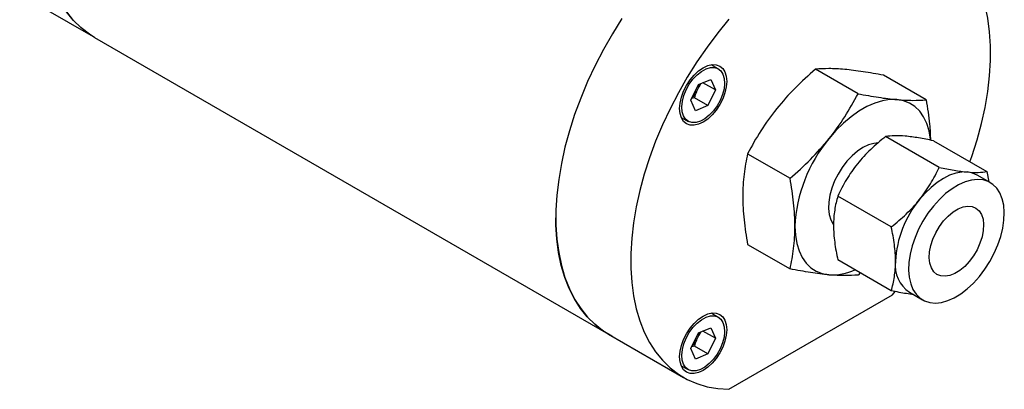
# Model space of a CAD drawing. Header units: inches. Extents: x 1 to 15.3, y 1.1 to 10.4.
# Tile 9 of 12: x 12.1 to 15.3, y 4 to 5.2. Entities that reach past the tile are written whole.
import ezdxf

# ---------------------------------------------------------------- set-up
doc = ezdxf.new("R2010")
doc.units = ezdxf.units.IN
doc.header["$MEASUREMENT"] = 0

msp = doc.modelspace()

# ---------------------------------------------------------------- linework, layer by layer
at = {"color": 7, "linetype": 'Continuous', "lineweight": 25}
for p, q in [((12.069, 5.2978), (12.3002, 5.1643)), ((12.3125, 5.1568), (13.9829, 4.1925)), ((14.3396, 5.0549), (14.3165, 5.0683)), ((14.7936, 4.9742), (14.6558, 5.0538)), ((15.0146, 4.9545), (14.8767, 5.034)), ((14.2506, 4.9528), (14.2751, 5.0037)), ((14.2684, 4.9799), (14.2759, 4.9953)), ((14.2751, 5.0037), (14.3149, 5.0206)), ((14.2832, 5.0071), (14.2759, 4.9953)), ((14.3302, 4.9866), (14.2898, 5.01)), ((14.3149, 5.0206), (14.3302, 4.9866)), ((14.2617, 4.9611), (14.2533, 4.9585)), ((14.3058, 4.9357), (14.2617, 4.9611)), ((14.3302, 4.9866), (14.3058, 4.9357)), ((14.2659, 4.9188), (14.2506, 4.9528)), ((14.3058, 4.9357), (14.2659, 4.9188)), ((14.2189, 4.8973), (14.2412, 4.8844)), ((15.0573, 4.7348), (14.8835, 4.8351)), ((15.0391, 4.8212), (15.2128, 4.7209)), ((14.4348, 4.7789), (14.5726, 4.6993)), ((15.2236, 4.6854), (15.1811, 4.7099)), ((15.2128, 4.7209), (15.2186, 4.6882)), ((14.9017, 4.5413), (14.728, 4.6416)), ((14.4348, 4.4843), (14.5726, 4.4047)), ((14.9017, 4.3338), (14.728, 4.4341)), ((14.8011, 4.3919), (14.7936, 4.3849)), ((14.3738, 4.0136), (14.9058, 4.3208)), ((14.9058, 4.3208), (14.9145, 4.331)), ((14.9612, 4.3288), (15.0036, 4.3043)), ((14.3396, 4.248), (14.3165, 4.2613)), ((13.9829, 4.1929), (14.2265, 4.0523)), ((14.2506, 4.1458), (14.2751, 4.1967)), ((14.2751, 4.1967), (14.3149, 4.2136)), ((14.2832, 4.2002), (14.2759, 4.1883)), ((14.3302, 4.1796), (14.2898, 4.203)), ((14.3149, 4.2136), (14.3302, 4.1796)), ((14.2684, 4.1729), (14.2759, 4.1883)), ((14.3302, 4.1796), (14.3058, 4.1287)), ((14.2659, 4.1118), (14.2506, 4.1458)), ((14.2617, 4.1541), (14.2533, 4.1515)), ((14.3058, 4.1287), (14.2617, 4.1541)), ((14.3058, 4.1287), (14.2659, 4.1118)), ((14.2189, 4.0904), (14.2412, 4.0775))]:
    msp.add_line(p, q, dxfattribs=at)
at = {"color": 7, "linetype": 'Continuous', "lineweight": 25, "flags": 128}
for points in [[(15.1573, 4.7529), (15.1635, 4.7706), (15.1806, 4.824), (15.195, 4.8772), (15.2065, 4.9298), (15.2153, 4.9816), (15.2211, 5.0323), (15.2241, 5.0817), (15.2241, 5.1295), (15.2211, 5.1756), (15.2153, 5.2195), (15.2065, 5.2612), (15.195, 5.3005), (15.1806, 5.337), (15.1635, 5.3707), (15.1438, 5.4014), (15.1216, 5.4289), (15.0969, 5.4531), (15.0699, 5.4739), (15.0408, 5.4911), (15.0097, 5.5047), (14.9767, 5.5146), (14.942, 5.5207), (14.9058, 5.5231)], [(12.3125, 5.1568), (12.2944, 5.1682), (12.2677, 5.189), (12.2432, 5.2133), (12.2212, 5.2408)], [(12.3125, 5.1572), (12.2958, 5.1677), (12.2688, 5.1885), (12.2442, 5.2126), (12.2219, 5.2402)], [(14.0264, 5.2183), (13.9952, 5.1687), (13.9661, 5.1179), (13.9392, 5.066), (13.9145, 5.0134), (13.8923, 4.9602), (13.8725, 4.9067), (13.8555, 4.8533), (13.8411, 4.8001), (13.8295, 4.7475), (13.8208, 4.6957), (13.8149, 4.645), (13.812, 4.5956), (13.812, 4.5478), (13.8149, 4.5018), (13.8208, 4.4578), (13.8295, 4.4161), (13.8411, 4.3768), (13.8555, 4.3403), (13.8725, 4.3066), (13.8923, 4.2759), (13.9145, 4.2484), (13.9392, 4.2242), (13.9661, 4.2034), (13.9829, 4.1929)], [(14.3738, 5.2159), (14.3376, 5.1718), (14.3029, 5.1256), (14.27, 5.0776), (14.2388, 5.0281), (14.2097, 4.9773), (14.1828, 4.9254), (14.1581, 4.8727), (14.1358, 4.8196), (14.1161, 4.7661), (14.099, 4.7127), (14.0847, 4.6595), (14.0731, 4.6069), (14.0644, 4.5551), (14.0585, 4.5044), (14.0556, 4.455), (14.0556, 4.4072), (14.0585, 4.3611), (14.0644, 4.3172), (14.0731, 4.2755), (14.0847, 4.2362), (14.099, 4.1997), (14.1161, 4.166), (14.1358, 4.1353), (14.1581, 4.1078), (14.1828, 4.0836), (14.2097, 4.0628), (14.2388, 4.0456), (14.27, 4.032), (14.3029, 4.0221), (14.3376, 4.016), (14.3738, 4.0136)], [(14.2904, 4.8817), (14.2755, 4.8748), (14.2611, 4.8715), (14.2479, 4.8721), (14.2363, 4.8764), (14.2268, 4.8843), (14.2197, 4.8955), (14.2153, 4.9095), (14.2139, 4.9259), (14.2153, 4.944), (14.2197, 4.9631), (14.2268, 4.9825), (14.2363, 5.0014), (14.2479, 5.0191), (14.2611, 5.0349), (14.2755, 5.0482), (14.2904, 5.0585), (14.3053, 5.0655), (14.3197, 5.0687), (14.3329, 5.0682), (14.3445, 5.0639), (14.3541, 5.056), (14.3611, 5.0448), (14.3655, 5.0307), (14.367, 5.0143), (14.3655, 4.9962), (14.3611, 4.9771), (14.3541, 4.9578), (14.3445, 4.9389), (14.3329, 4.9212), (14.3197, 4.9054), (14.3053, 4.892), (14.2904, 4.8817)], [(14.3547, 5.0375), (14.3589, 5.0238), (14.36, 5.0077), (14.3581, 4.9899), (14.3532, 4.9713), (14.3456, 4.9526), (14.3356, 4.9346), (14.3236, 4.9182), (14.3101, 4.904), (14.2958, 4.8927), (14.2813, 4.8847), (14.2671, 4.8805), (14.254, 4.8802), (14.2425, 4.8838), (14.233, 4.8911), (14.2261, 4.9019), (14.222, 4.9156), (14.2208, 4.9317), (14.2228, 4.9495), (14.2276, 4.9681), (14.2352, 4.9868), (14.2453, 5.0048), (14.2573, 5.0212), (14.2707, 5.0354), (14.285, 5.0467), (14.2996, 5.0546), (14.3137, 5.0589), (14.3268, 5.0592), (14.3384, 5.0556), (14.3478, 5.0483), (14.3547, 5.0375)], [(14.92, 4.9551), (14.897, 4.9552), (14.8729, 4.9514), (14.8479, 4.9438), (14.8224, 4.9325), (14.7967, 4.9177), (14.7712, 4.8995), (14.7462, 4.8782), (14.722, 4.8542), (14.699, 4.8276)], [(15.0292, 4.8243), (15.029, 4.8267), (15.0245, 4.8534), (15.0172, 4.8775), (15.007, 4.8989), (14.9941, 4.9172), (14.9788, 4.9321), (14.9612, 4.9435), (14.9415, 4.9512), (14.92, 4.9551)], [(14.859, 4.8144), (14.8448, 4.8129), (14.8274, 4.8078), (14.8095, 4.7992), (14.7916, 4.7872), (14.7742, 4.7722), (14.7577, 4.7545), (14.7425, 4.7347), (14.7291, 4.7132), (14.7177, 4.6906), (14.7088, 4.6674), (14.7024, 4.6444), (14.6988, 4.622), (14.6981, 4.6009), (14.7003, 4.5815), (14.7052, 4.5645), (14.7129, 4.5502), (14.7139, 4.5489)], [(15.1489, 4.7198), (15.1307, 4.7197), (15.1114, 4.7161), (15.0915, 4.7092), (15.0712, 4.699), (15.0509, 4.6857), (15.0309, 4.6696), (15.0116, 4.6509), (14.9934, 4.63)], [(15.1811, 4.7099), (15.1659, 4.7165), (15.1489, 4.7198)], [(15.2483, 4.4828), (15.2576, 4.5102), (15.2643, 4.5373), (15.2681, 4.5637), (15.2691, 4.5887), (15.2672, 4.612), (15.2624, 4.6331), (15.2548, 4.6517), (15.2446, 4.6673), (15.232, 4.6797), (15.2171, 4.6887), (15.2004, 4.694), (15.182, 4.6957), (15.1623, 4.6936), (15.1418, 4.6878), (15.1207, 4.6784), (15.0994, 4.6656), (15.0785, 4.6496), (15.0582, 4.6307), (15.0389, 4.6093), (15.021, 4.5858), (15.0048, 4.5605), (14.9907, 4.5341), (14.9789, 4.5069), (14.9695, 4.4795), (14.9629, 4.4524), (14.959, 4.426), (14.9581, 4.401), (14.96, 4.3777), (14.9648, 4.3566), (14.9723, 4.338), (14.9825, 4.3224), (14.9952, 4.31), (15.01, 4.301), (15.0268, 4.2957), (15.0452, 4.294), (15.0648, 4.2961), (15.0854, 4.3019), (15.1065, 4.3113), (15.1277, 4.3241), (15.1487, 4.3401), (15.169, 4.359), (15.1883, 4.3804), (15.2062, 4.4039), (15.2223, 4.4292), (15.2365, 4.4556), (15.2483, 4.4828)], [(15.1901, 4.488), (15.1807, 4.4672), (15.169, 4.4473), (15.1554, 4.4291), (15.1404, 4.4131), (15.1244, 4.3998), (15.1081, 4.3898), (15.092, 4.3834), (15.0766, 4.3808), (15.0625, 4.3821), (15.0501, 4.3872), (15.0399, 4.3959), (15.0322, 4.4081), (15.0272, 4.4232), (15.0252, 4.4407), (15.0262, 4.4601), (15.0302, 4.4807), (15.037, 4.5017), (15.0465, 4.5225), (15.0582, 4.5424), (15.0718, 4.5606), (15.0868, 4.5767), (15.1027, 4.5899), (15.119, 4.5999), (15.1351, 4.6063), (15.1505, 4.6089), (15.1647, 4.6076), (15.177, 4.6025), (15.1873, 4.5938), (15.195, 4.5816), (15.1999, 4.5665), (15.2019, 4.549), (15.2009, 4.5296), (15.1969, 4.5091), (15.1901, 4.488)], [(13.9956, 4.1856), (13.9936, 4.1866), (13.9647, 4.204), (13.938, 4.2248), (13.9136, 4.249), (13.8915, 4.2765), (13.872, 4.3071), (13.8551, 4.3408), (13.8408, 4.3772), (13.8293, 4.4163), (13.8207, 4.4579), (13.8149, 4.5016), (13.812, 4.5475), (13.8116, 4.5713)], [(14.5886, 4.5428), (14.5901, 4.5141), (14.5945, 4.4874), (14.6019, 4.4632), (14.6121, 4.4419), (14.6249, 4.4236), (14.6403, 4.4086), (14.6579, 4.3972), (14.6776, 4.3895), (14.699, 4.3856)], [(14.2904, 4.0748), (14.2755, 4.0678), (14.2611, 4.0646), (14.2479, 4.0651), (14.2363, 4.0694), (14.2268, 4.0773), (14.2197, 4.0885), (14.2153, 4.1026), (14.2139, 4.119), (14.2153, 4.1371), (14.2197, 4.1562), (14.2268, 4.1755), (14.2363, 4.1944), (14.2479, 4.2121), (14.2611, 4.2279), (14.2755, 4.2412), (14.2904, 4.2516), (14.3053, 4.2585), (14.3197, 4.2617), (14.3329, 4.2612), (14.3445, 4.2569), (14.3541, 4.249), (14.3611, 4.2378), (14.3655, 4.2237), (14.367, 4.2074), (14.3655, 4.1893), (14.3611, 4.1702), (14.3541, 4.1508), (14.3445, 4.1319), (14.3329, 4.1142), (14.3197, 4.0984), (14.3053, 4.0851), (14.2904, 4.0748)], [(14.3547, 4.2305), (14.3589, 4.2168), (14.36, 4.2007), (14.3581, 4.1829), (14.3532, 4.1643), (14.3456, 4.1456), (14.3356, 4.1276), (14.3236, 4.1112), (14.3101, 4.097), (14.2958, 4.0857), (14.2813, 4.0778), (14.2671, 4.0735), (14.254, 4.0732), (14.2425, 4.0768), (14.233, 4.0841), (14.2261, 4.0949), (14.222, 4.1086), (14.2208, 4.1247), (14.2228, 4.1425), (14.2276, 4.1611), (14.2352, 4.1798), (14.2453, 4.1978), (14.2573, 4.2142), (14.2707, 4.2284), (14.285, 4.2397), (14.2996, 4.2477), (14.3137, 4.2519), (14.3268, 4.2522), (14.3384, 4.2486), (14.3478, 4.2413), (14.3547, 4.2305)]]:
    msp.add_lwpolyline(points, dxfattribs=at)
at = {"color": 7, "linetype": 'Continuous', "lineweight": 25}
for centre, radius, start, end in [((14.2078, 5.0199), 0.0724, 340.0881, 348.2838), ((14.1995, 5.0217), 0.0807, 314.5819, 328.7827), ((15.0653, 4.5217), 0.4772, 140.1284, 177.4602), ((15.2529, 4.414), 0.3377, 140.2279, 177.3607), ((15.0199, 4.416), 0.1051, 172.6245, 236.0633), ((14.7088, 4.5618), 0.1764, 266.8424, 295.1033), ((14.2078, 4.213), 0.0724, 340.0881, 348.2838), ((14.1995, 4.2147), 0.0807, 314.5819, 328.7827)]:
    msp.add_arc(centre, radius, start, end, dxfattribs=at)
for points, knots in [([(14.6558, 5.0538), (14.6327, 5.034), (14.6104, 5.0136), (14.5681, 4.971), (14.548, 4.9488), (14.5293, 4.9256)], [0, 0, 0, 0, 0.5, 0.5, 1, 1, 1, 1]), ([(14.7503, 5.0531), (14.7316, 5.0548), (14.7146, 5.0556), (14.6833, 5.0557), (14.669, 5.055), (14.6558, 5.0538)], [0, 0, 0, 0, 0.5, 0.5, 1, 1, 1, 1]), ([(14.8767, 5.034), (14.8537, 5.0385), (14.8314, 5.0424), (14.789, 5.0489), (14.769, 5.0514), (14.7503, 5.0531)], [0, 0, 0, 0, 0.5, 0.5, 1, 1, 1, 1]), ([(14.699, 4.8276), (14.7177, 4.8508), (14.7348, 4.8748), (14.7661, 4.9238), (14.7803, 4.9488), (14.7936, 4.9742)], [0, 0, 0, 0, 0.5, 0.5, 1, 1, 1, 1]), ([(14.7936, 4.9742), (14.8167, 4.9698), (14.8389, 4.9658), (14.8813, 4.9593), (14.9013, 4.9568), (14.92, 4.9551)], [0, 0, 0, 0, 0.5, 0.5, 1, 1, 1, 1]), ([(14.92, 4.9551), (14.9387, 4.9535), (14.9558, 4.9527), (14.987, 4.9526), (15.0013, 4.9533), (15.0146, 4.9545)], [0, 0, 0, 0, 0.5, 0.5, 1, 1, 1, 1]), ([(15.0146, 4.9545), (15.0192, 4.9277), (15.0269, 4.8826), (15.0285, 4.8403), (15.0291, 4.8231)], [0, 0, 0, 0, 0.594468, 1, 1, 1, 1]), ([(14.5293, 4.9256), (14.5106, 4.9023), (14.4936, 4.8784), (14.4623, 4.8294), (14.4481, 4.8043), (14.4348, 4.7789)], [0, 0, 0, 0, 0.5, 0.5, 1, 1, 1, 1]), ([(14.8835, 4.8351), (14.8666, 4.8217), (14.8503, 4.8078), (14.8195, 4.7784), (14.8051, 4.7629), (14.7918, 4.7464)], [0, 0, 0, 0, 0.5, 0.5, 1, 1, 1, 1]), ([(14.9474, 4.8362), (14.9341, 4.8373), (14.9224, 4.8378), (14.9013, 4.8373), (14.892, 4.8364), (14.8835, 4.8351)], [0, 0, 0, 0, 0.5, 0.5, 1, 1, 1, 1]), ([(15.0391, 4.8212), (15.0221, 4.8248), (15.0058, 4.8279), (14.9751, 4.833), (14.9607, 4.835), (14.9474, 4.8362)], [0, 0, 0, 0, 0.5, 0.5, 1, 1, 1, 1]), ([(14.5726, 4.6993), (14.5957, 4.7191), (14.618, 4.7395), (14.6603, 4.7821), (14.6803, 4.8043), (14.699, 4.8276)], [0, 0, 0, 0, 0.5, 0.5, 1, 1, 1, 1]), ([(14.4348, 4.7789), (14.4299, 4.7575), (14.4259, 4.7355), (14.4204, 4.6896), (14.4189, 4.6657), (14.4189, 4.6408)], [0, 0, 0, 0, 0.5, 0.5, 1, 1, 1, 1]), ([(14.7918, 4.7464), (14.7786, 4.7298), (14.7668, 4.7128), (14.7457, 4.6778), (14.7364, 4.6598), (14.728, 4.6416)], [0, 0, 0, 0, 0.5, 0.5, 1, 1, 1, 1]), ([(14.9934, 4.63), (15.0066, 4.6465), (15.0184, 4.6636), (15.0395, 4.6986), (15.0488, 4.7165), (15.0573, 4.7348)], [0, 0, 0, 0, 0.5, 0.5, 1, 1, 1, 1]), ([(15.0573, 4.7348), (15.0742, 4.7312), (15.0905, 4.7281), (15.1212, 4.7229), (15.1357, 4.721), (15.1489, 4.7198)], [0, 0, 0, 0, 0.5, 0.5, 1, 1, 1, 1]), ([(15.1489, 4.7198), (15.1622, 4.7186), (15.174, 4.7182), (15.195, 4.7187), (15.2044, 4.7196), (15.2128, 4.7209)], [0, 0, 0, 0, 0.5, 0.5, 1, 1, 1, 1]), ([(14.5886, 4.5428), (14.5886, 4.5678), (14.5871, 4.5933), (14.5815, 4.6456), (14.5775, 4.6723), (14.5726, 4.6993)], [0, 0, 0, 0, 0.5, 0.5, 1, 1, 1, 1]), ([(14.4189, 4.6408), (14.4189, 4.6159), (14.4204, 4.5903), (14.4259, 4.538), (14.4299, 4.5113), (14.4348, 4.4843)], [0, 0, 0, 0, 0.5, 0.5, 1, 1, 1, 1]), ([(14.728, 4.6416), (14.7237, 4.6271), (14.7202, 4.612), (14.7154, 4.5803), (14.7141, 4.5636), (14.7141, 4.5459)], [0, 0, 0, 0, 0.5, 0.5, 1, 1, 1, 1]), ([(14.9017, 4.5413), (14.9186, 4.5546), (14.9349, 4.5686), (14.9657, 4.598), (14.9801, 4.6135), (14.9934, 4.63)], [0, 0, 0, 0, 0.5, 0.5, 1, 1, 1, 1]), ([(14.7141, 4.5459), (14.7141, 4.5282), (14.7154, 4.51), (14.7202, 4.4726), (14.7237, 4.4535), (14.728, 4.4341)], [0, 0, 0, 0, 0.5, 0.5, 1, 1, 1, 1]), ([(14.5726, 4.4047), (14.5775, 4.4261), (14.5815, 4.4481), (14.5871, 4.494), (14.5886, 4.5179), (14.5886, 4.5428)], [0, 0, 0, 0, 0.5, 0.5, 1, 1, 1, 1]), ([(14.9156, 4.4295), (14.9156, 4.4472), (14.9143, 4.4655), (14.9094, 4.5028), (14.9059, 4.5219), (14.9017, 4.5413)], [0, 0, 0, 0, 0.5, 0.5, 1, 1, 1, 1]), ([(14.9017, 4.3338), (14.9059, 4.3483), (14.9094, 4.3634), (14.9143, 4.3951), (14.9156, 4.4118), (14.9156, 4.4295)], [0, 0, 0, 0, 0.5, 0.5, 1, 1, 1, 1]), ([(14.699, 4.3856), (14.6803, 4.3873), (14.6603, 4.3898), (14.618, 4.3963), (14.5957, 4.4003), (14.5726, 4.4047)], [0, 0, 0, 0, 0.5, 0.5, 1, 1, 1, 1]), ([(14.7936, 4.3849), (14.7803, 4.3837), (14.7661, 4.3831), (14.7348, 4.3832), (14.7177, 4.3839), (14.699, 4.3856)], [0, 0, 0, 0, 0.5, 0.5, 1, 1, 1, 1]), ([(14.974, 4.3214), (14.9664, 4.3223), (14.9447, 4.3249), (14.9187, 4.3303), (14.9017, 4.3338)], [0, 0, 0, 0, 0.347373, 1, 1, 1, 1])]:
    msp.add_open_spline(points, degree=3, knots=knots, dxfattribs=at)
for points in [[(14.2684, 4.9799), (14.2659, 4.9738), (14.2637, 4.9675), (14.2617, 4.9611)], [(14.2684, 4.1729), (14.2659, 4.1668), (14.2637, 4.1605), (14.2617, 4.1541)]]:
    msp.add_open_spline(points, degree=3, dxfattribs=at)

doc.saveas('drawing.dxf')
